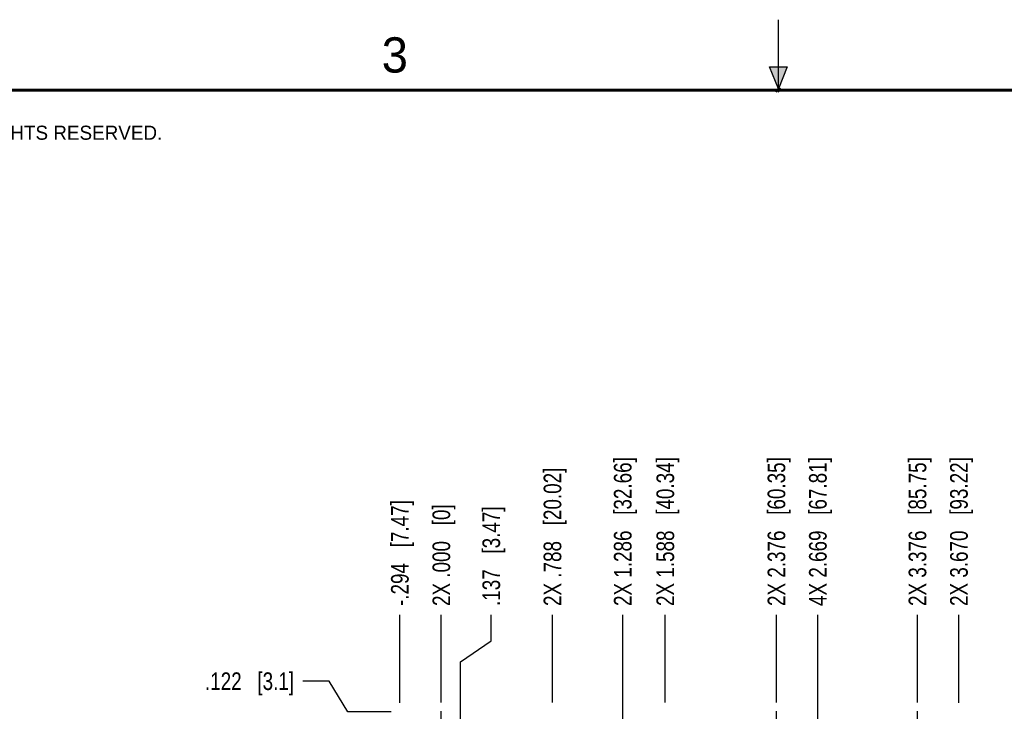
# Model space of a CAD drawing. Header units: inches. Extents: x 0 to 22, y 0 to 17.
# Tile 41 of 91: x 5.6 to 12.6, y 12.1 to 17. Entities that reach past the tile are written whole.
import ezdxf

# ---------------------------------------------------------------- set-up
doc = ezdxf.new("R2010")
doc.units = ezdxf.units.IN
doc.header["$LTSCALE"] = 1.21
doc.header["$MEASUREMENT"] = 0
doc.linetypes.add('CENTER', pattern=[0.6, 0.375, -0.075, 0.075, -0.075])
doc.layers.get('0').update_dxf_attribs({"linetype": 'CONTINUOUS'})
doc.layers.add('02___PRT_ALL_AXES', color=7, linetype='CONTINUOUS')
doc.layers.add('DIMENSIONS', color=7, linetype='CONTINUOUS')
doc.styles.get("Standard").update_dxf_attribs({"font": 'txt', "width": 0.8})
doc.styles.add('TEXTSTYLE_2', font='txt')
doc.dimstyles.new('DIMSTYLE_1', dxfattribs={"dimtxt": 0.125, "dimasz": 0.18, "dimexe": 0.18, "dimexo": 0.0625, "dimgap": 0.09, "dimtad": 0, "dimtih": 1, "dimtoh": 1, "dimdec": 3, "dimzin": 4, "dimdsep": 46, "dimtxsty": 'STANDARD', "dimblk": '_FILLED', "dimblk1": '_FILLED', "dimblk2": '_FILLED', "dimcen": 0.09, "dimadec": 0, "dimazin": 0, "dimtp": 0.01, "dimtm": 0.01, "dimtfac": 1, "dimtdec": 3, "dimtofl": 0, "dimtmove": 0, "dimatfit": 3, "dimldrblk": '_FILLED', "dimfxl": 1, "dimtolj": 1, "dimtzin": 4, "dimarcsym": 0})

# ---------------------------------------------------------------- blocks, each defined once
blk = doc.blocks.new('*D0')
at = {"layer": 'DIMENSIONS', "color": 2, "linetype": 'CONTINUOUS'}
for p, q in [((7.8144, 12.3079), (7.6286, 12.3079)), ((7.9479, 12.0914), (7.8144, 12.3079)), ((8.2536, 12.0914), (7.9479, 12.0914))]:
    blk.add_line(p, q, dxfattribs=at)
at = {"layer": 'DIMENSIONS', "color": 2, "linetype": 'CONTINUOUS', "insert": (7.5661, 12.3704), "char_height": 0.125, "width": 1.025, "attachment_point": 3, "line_spacing_factor": 0.9}
blk.add_mtext('.122{\\Ftxt.shx;\\W1.000000;\\H0.125000; }[3.1]', dxfattribs=at)
blk = doc.blocks.new('_FILLED')
at = {"color": 0, "linetype": 'BYBLOCK'}
blk.add_solid([(0, 0), (-1, 0.174), (-1, -0.174)], dxfattribs=at)
blk = doc.blocks.new('*D19')
at = {"layer": 'DIMENSIONS', "color": 2, "linetype": 'CONTINUOUS'}
blk.add_line((8.3161, 12.1539), (8.3161, 12.7789), dxfattribs=at)
at = {"layer": 'DIMENSIONS', "color": 2, "linetype": 'CONTINUOUS', "insert": (8.2536, 12.8414), "char_height": 0.125, "width": 1.225, "attachment_point": 1, "rotation": 90, "line_spacing_factor": 0.9}
blk.add_mtext('-.294{\\Ftxt.shx;\\W1.000000;\\H0.125000; }[7.47]', dxfattribs=at)
blk = doc.blocks.new('*D20')
at = {"layer": 'DIMENSIONS', "color": 2, "linetype": 'CONTINUOUS'}
blk.add_line((9.3981, 12.1568), (9.3981, 12.7789), dxfattribs=at)
at = {"layer": 'DIMENSIONS', "color": 2, "linetype": 'CONTINUOUS', "insert": (9.3356, 12.8414), "char_height": 0.125, "width": 1.525, "attachment_point": 1, "rotation": 90, "line_spacing_factor": 0.9}
blk.add_mtext('2X .788{\\Ftxt.shx;\\W1.000000;\\H0.125000; }[20.02]', dxfattribs=at)
blk = doc.blocks.new('*D21')
at = {"layer": 'DIMENSIONS', "color": 2, "linetype": 'CONTINUOUS'}
blk.add_line((10.1981, 12.1568), (10.1981, 12.7789), dxfattribs=at)
at = {"layer": 'DIMENSIONS', "color": 2, "linetype": 'CONTINUOUS', "insert": (10.1356, 12.8414), "char_height": 0.125, "width": 1.625, "attachment_point": 1, "rotation": 90, "line_spacing_factor": 0.9}
blk.add_mtext('2X 1.588{\\Ftxt.shx;\\W1.000000;\\H0.125000; }[40.34]', dxfattribs=at)
blk = doc.blocks.new('*D22')
at = {"layer": 'DIMENSIONS', "color": 2, "linetype": 'CONTINUOUS'}
blk.add_line((10.9861, 12.157), (10.9861, 12.7789), dxfattribs=at)
at = {"layer": 'DIMENSIONS', "color": 2, "linetype": 'CONTINUOUS', "insert": (10.9236, 12.8414), "char_height": 0.125, "width": 1.625, "attachment_point": 1, "rotation": 90, "line_spacing_factor": 0.9}
blk.add_mtext('2X 2.376{\\Ftxt.shx;\\W1.000000;\\H0.125000; }[60.35]', dxfattribs=at)
blk = doc.blocks.new('*D23')
at = {"layer": 'DIMENSIONS', "color": 2, "linetype": 'CONTINUOUS'}
blk.add_line((11.9861, 12.157), (11.9861, 12.7789), dxfattribs=at)
at = {"layer": 'DIMENSIONS', "color": 2, "linetype": 'CONTINUOUS', "insert": (11.9236, 12.8414), "char_height": 0.125, "width": 1.625, "attachment_point": 1, "rotation": 90, "line_spacing_factor": 0.9}
blk.add_mtext('2X 3.376{\\Ftxt.shx;\\W1.000000;\\H0.125000; }[85.75]', dxfattribs=at)
blk = doc.blocks.new('*D24')
at = {"layer": 'DIMENSIONS', "color": 2, "linetype": 'CONTINUOUS'}
blk.add_line((12.2801, 12.1539), (12.2801, 12.7789), dxfattribs=at)
at = {"layer": 'DIMENSIONS', "color": 2, "linetype": 'CONTINUOUS', "insert": (12.2176, 12.8414), "char_height": 0.125, "width": 1.625, "attachment_point": 1, "rotation": 90, "line_spacing_factor": 0.9}
blk.add_mtext('2X 3.670{\\Ftxt.shx;\\W1.000000;\\H0.125000; }[93.22]', dxfattribs=at)
blk = doc.blocks.new('*D25')
at = {"layer": 'DIMENSIONS', "color": 2, "linetype": 'CONTINUOUS'}
blk.add_line((8.6101, 12.157), (8.6101, 12.7789), dxfattribs=at)
at = {"layer": 'DIMENSIONS', "color": 2, "linetype": 'CONTINUOUS', "insert": (8.5476, 12.8414), "char_height": 0.125, "width": 1.125, "attachment_point": 1, "rotation": 90, "line_spacing_factor": 0.9}
blk.add_mtext('2X .000{\\Ftxt.shx;\\W1.000000;\\H0.125000; }[0]', dxfattribs=at)
blk = doc.blocks.new('*D26')
at = {"layer": 'DIMENSIONS', "color": 2, "linetype": 'CONTINUOUS'}
for p, q in [((8.9643, 12.5932), (8.9643, 12.7789)), ((8.7469, 12.4448), (8.9643, 12.5932)), ((8.7469, 9.7973), (8.7469, 12.4448))]:
    blk.add_line(p, q, dxfattribs=at)
at = {"layer": 'DIMENSIONS', "color": 2, "linetype": 'CONTINUOUS', "insert": (8.9018, 12.8414), "char_height": 0.125, "width": 1.125, "attachment_point": 1, "rotation": 90, "line_spacing_factor": 0.9}
blk.add_mtext('.137{\\Ftxt.shx;\\W1.000000;\\H0.125000; }[3.47]', dxfattribs=at)
blk = doc.blocks.new('*D27')
at = {"layer": 'DIMENSIONS', "color": 2, "linetype": 'CONTINUOUS'}
blk.add_line((9.8961, 11.1108), (9.8961, 12.7789), dxfattribs=at)
at = {"layer": 'DIMENSIONS', "color": 2, "linetype": 'CONTINUOUS', "insert": (9.8336, 12.8414), "char_height": 0.125, "width": 1.625, "attachment_point": 1, "rotation": 90, "line_spacing_factor": 0.9}
blk.add_mtext('2X 1.286{\\Ftxt.shx;\\W1.000000;\\H0.125000; }[32.66]', dxfattribs=at)
blk = doc.blocks.new('*D28')
at = {"layer": 'DIMENSIONS', "color": 2, "linetype": 'CONTINUOUS'}
blk.add_line((11.2796, 10.5758), (11.2796, 12.7789), dxfattribs=at)
at = {"layer": 'DIMENSIONS', "color": 2, "linetype": 'CONTINUOUS', "insert": (11.2171, 12.8414), "char_height": 0.125, "width": 1.625, "attachment_point": 1, "rotation": 90, "line_spacing_factor": 0.9}
blk.add_mtext('4X 2.669{\\Ftxt.shx;\\W1.000000;\\H0.125000; }[67.81]', dxfattribs=at)

msp = doc.modelspace()

# ---------------------------------------------------------------- hatches: boundary and pattern name
at = {"linetype": 'CONTINUOUS'}
msp.add_hatch(color=2, dxfattribs=at).paths.add_polyline_path([(11, 16.51), (10.9375, 16.6663), (11.0625, 16.6663)])

# ---------------------------------------------------------------- linework, layer by layer
at = {"color": 2, "linetype": 'CONTINUOUS'}
for p, q in [((11, 16.485), (11, 17)), ((11, 16.51), (10.9375, 16.6663)), ((10.9375, 16.6663), (11.0625, 16.6663)), ((11.0625, 16.6663), (11, 16.51)), ((11.015, 16.515), (10.985, 16.485)), ((10.985, 16.485), (11, 16.515)), ((11, 16.485), (11.015, 16.515))]:
    msp.add_line(p, q, dxfattribs=at)
at = {"color": 7, "linetype": 'CONTINUOUS', "const_width": 0.02}
msp.add_lwpolyline([(21.5, 16.5), (0.5, 16.5)], dxfattribs=at)
at = {"layer": '02___PRT_ALL_AXES', "color": 7, "linetype": 'CENTER'}
for p, q in [((8.6101, 11.9694), (8.6101, 12.0945)), ((10.9861, 11.9694), (10.9861, 12.0945)), ((11.9861, 11.9694), (11.9861, 12.0945))]:
    msp.add_line(p, q, dxfattribs=at)

# ---------------------------------------------------------------- texts
at = {"color": 2, "linetype": 'CONTINUOUS', "attachment_point": 1, "line_spacing_factor": 0.9, "style": 'TEXTSTYLE_2'}
for s, insert, char_height, width in [('3', (8.1875, 16.875), 0.25, 0.25), ('NATIONAL INSTRUMENTS CORPORATION AND ITS LICENSORS.  ALL RIGHTS RESERVED.', (0.851, 16.2482), 0.1, 7.3)]:
    msp.add_mtext(s, dxfattribs=dict(at, insert=insert, char_height=char_height, width=width))

# ---------------------------------------------------------------- dimensions: what is measured, and where the dimension line sits
at = {"layer": 'DIMENSIONS', "color": 2, "linetype": 'CONTINUOUS'}
for feature_location, offset, origin, text, picture, middle in [((10.1981, 12.1568), (0, 0.6221), (8.6101, 12.0945), '2X <>', '*D21', (10.1981, 13.6539)), ((10.9861, 12.157), (0, 0.6219), (8.6101, 12.0945), '2X <>', '*D22', (10.9861, 13.6539)), ((11.9861, 12.157), (0, 0.6219), (8.6101, 12.0945), '2X <>', '*D23', (11.9861, 13.6539)), ((12.2801, 12.1539), (0, 0.625), (8.6101, 12.0945), '2X <>', '*D24', (12.2801, 13.6539)), ((9.8961, 11.1108), (0, 1.6681), (8.6101, 12.0945), '2X <>', '*D27', (9.8961, 13.6539)), ((11.27961, 10.5758), (0, 2.20306), (8.61012, 12.09446), '4X <>', '*D28', (11.27961, 13.65386)), ((9.3981, 12.1568), (0, 0.6221), (8.6101, 12.0945), '2X <>', '*D20', (9.3981, 13.6039)), ((8.3161, 12.1539), (0, 0.625), (8.6101, 12.0945), '-<>', '*D19', (8.3161, 13.4539)), ((8.6101206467, 12.1569635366), (0, 0.6219), (8.6101206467, 12.0944635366), '2X <>', '*D25', (8.6101206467, 13.4038635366))]:
    dim = msp.add_ordinate_dim(feature_location=feature_location, offset=offset, dtype=1, origin=origin, text=text, dimstyle='DIMSTYLE_1', dxfattribs=at)
    dim.commit()
    dim.dimension.update_dxf_attribs({"geometry": picture, "text_midpoint": middle})
for feature_location, offset, origin, picture, middle in [((8.7469, 9.7973), (0.2174, 2.9815), (8.6101, 12.0945), '*D26', (8.9643, 13.4039)), ((8.2536, 12.0914), (-0.625, 0.2165), (8.485, 11.9694), '*D0', (6.8036, 12.3079))]:
    dim = msp.add_ordinate_dim(feature_location=feature_location, offset=offset, dtype=0, origin=origin, dimstyle='DIMSTYLE_1', dxfattribs=at)
    dim.commit()
    dim.dimension.update_dxf_attribs({"geometry": picture, "text_midpoint": middle})

doc.saveas('drawing.dxf')
